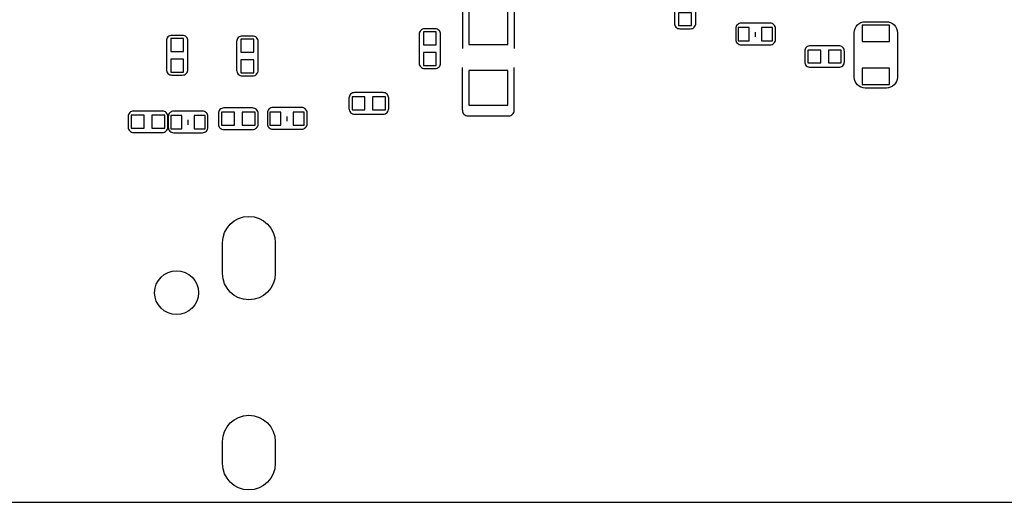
# Model space of a CAD drawing. Extents: x -44.4 to 20.6, y -3.9 to 26.1.
# Tile 2 of 5: x -31.9 to -9.1, y -3.9 to 7.2. Entities that reach past the tile are written whole.
import ezdxf

# ---------------------------------------------------------------- set-up
doc = ezdxf.new("R2010")
doc.units = 0
for name, color, linetype in [('BG_OUTLINE', 254, 'CONTINUOUS'), ('PG_SILKSCREEN_BOTTOM', 1, 'CONTINUOUS'), ('PIN_BOTTOM', 1, 'CONTINUOUS')]:
    doc.layers.add(name, color=color, linetype=linetype)

msp = doc.modelspace()

# ---------------------------------------------------------------- linework, layer by layer
at = {"layer": 'BG_OUTLINE'}
msp.add_lwpolyline([(-42.343832, -3.940302), (18.592292, -3.940302, 0.414214), (20.624292, -1.908302), (20.624292, 24.027638, 0.414214), (18.592292, 26.059638), (-42.343832, 26.059638, 0.414214), (-44.375832, 24.027638), (-44.375832, -1.908302, 0.414214), (-42.343832, -3.940302)], format="xyb", dxfattribs=at)
at = {"layer": 'PG_SILKSCREEN_BOTTOM'}
for points in [[(-16.703548, 7.807198), (-16.703548, 7.146798, 0.42804), (-16.574008, 7.017258)], [(-16.205708, 7.146798), (-16.205708, 7.807198, 0.42804), (-16.335248, 7.936738)], [(-16.335248, 7.017258, 0.42804), (-16.205708, 7.146798)], [(-14.489176, 7.145274), (-15.155164, 7.145274, 0.414214), (-15.282164, 7.018274)], [(-14.362176, 7.018274, 0.414214), (-14.489176, 7.145274)], [(-12.540742, 5.896102), (-12.540742, 6.926072, -0.414331), (-12.286742, 7.180072), (-11.794998, 7.180072, -0.414331), (-11.540998, 6.926072), (-11.540998, 5.896102, -0.414233), (-11.794998, 5.642102), (-12.286742, 5.642102, -0.414233), (-12.540742, 5.896102)], [(-28.33116, 6.86435, 0.42804), (-28.4607, 6.73481)], [(-27.96286, 6.07441), (-27.96286, 6.73481, 0.42804), (-28.0924, 6.86435)], [(-26.70556, 6.84784, 0.42804), (-26.8351, 6.7183)], [(-26.33726, 6.0579), (-26.33726, 6.7183, 0.42804), (-26.4668, 6.84784)], [(-22.481794, 7.016242, 0.42804), (-22.611334, 6.886702)], [(-22.611334, 6.886702), (-22.611334, 6.226302, 0.42804), (-22.481794, 6.096762)], [(-22.113494, 6.226302), (-22.113494, 6.886702, 0.42804), (-22.243034, 7.016242)], [(-15.282164, 7.018274), (-15.282164, 6.772402, 0.414214), (-15.155164, 6.645402)], [(-28.4607, 6.73481), (-28.4607, 6.07441, 0.42804), (-28.33116, 5.94487)], [(-26.8351, 6.7183), (-26.8351, 6.0579, 0.42804), (-26.70556, 5.92836)], [(-15.155164, 6.645402), (-14.489176, 6.645402, 0.414214), (-14.362176, 6.772402)], [(-12.896596, 6.62305), (-13.556996, 6.62305, 0.42804), (-13.686536, 6.49351)], [(-12.767056, 6.49351, 0.42804), (-12.896596, 6.62305)], [(-13.686536, 6.49351), (-13.686536, 6.25475, 0.42804), (-13.556996, 6.12521)], [(-22.481794, 6.096762), (-22.243034, 6.096762, 0.42804), (-22.113494, 6.226302)], [(-13.556996, 6.12521), (-12.896596, 6.12521, 0.42804), (-12.767056, 6.25475)], [(-28.33116, 5.94487), (-28.0924, 5.94487, 0.42804), (-27.96286, 6.07441)], [(-26.70556, 5.92836), (-26.4668, 5.92836, 0.42804), (-26.33726, 6.0579)], [(-23.444962, 5.539232), (-24.105362, 5.539232, 0.42804), (-24.234902, 5.409692)], [(-23.315422, 5.170932), (-23.315422, 5.409692, 0.42804), (-23.444962, 5.539232)], [(-28.556458, 5.113528), (-29.216858, 5.113528, 0.42804), (-29.346398, 4.983988)], [(-28.426918, 4.983988, 0.42804), (-28.556458, 5.113528)], [(-27.62504, 5.11048), (-28.291028, 5.11048, 0.414214), (-28.418028, 4.98348)], [(-27.49804, 4.98348, 0.414214), (-27.62504, 5.11048)], [(-26.467562, 5.183124), (-27.127962, 5.183124, 0.42804), (-27.257502, 5.053584)], [(-27.257502, 5.053584), (-27.257502, 4.814824, 0.42804), (-27.127962, 4.685284)], [(-26.338022, 5.053584, 0.42804), (-26.467562, 5.183124)], [(-25.330658, 5.193284), (-25.996646, 5.193284, 0.414214), (-26.123646, 5.066284)], [(-26.123646, 5.066284), (-26.123646, 4.820412, 0.414214), (-25.996646, 4.693412)], [(-25.203658, 5.066284, 0.414214), (-25.330658, 5.193284)], [(-24.234902, 5.170932, 0.42804), (-24.105362, 5.041392)], [(-24.105362, 5.041392), (-23.444962, 5.041392, 0.42804), (-23.315422, 5.170932)], [(-21.610574, 5.129276, 0.414214), (-21.483574, 5.002276)], [(-20.538694, 5.002276, 0.414214), (-20.411694, 5.129276)], [(-29.346398, 4.983988), (-29.346398, 4.745228, 0.42804), (-29.216858, 4.615688)], [(-28.418028, 4.98348), (-28.418028, 4.737608, 0.414214), (-28.291028, 4.610608)], [(-27.127962, 4.685284), (-26.467562, 4.685284, 0.42804), (-26.338022, 4.814824)], [(-25.996646, 4.693412), (-25.330658, 4.693412, 0.414214), (-25.203658, 4.820412)], [(-29.216858, 4.615688), (-28.556458, 4.615688, 0.42804), (-28.426918, 4.745228)], [(-28.291028, 4.610608), (-27.62504, 4.610608, 0.414214), (-27.49804, 4.737608)]]:
    msp.add_lwpolyline(points, format="xyb", dxfattribs=at)
for points in [[(-21.610574, 7.572756), (-21.610574, 6.56336)], [(-20.411694, 7.572756), (-20.411694, 6.56336)], [(-28.0924, 6.86435), (-28.33116, 6.86435)], [(-26.4668, 6.84784), (-26.70556, 6.84784)], [(-22.243034, 7.016242), (-22.481794, 7.016242)], [(-16.574008, 7.017258), (-16.335248, 7.017258)], [(-14.824202, 6.831584), (-14.824202, 6.940804)], [(-14.362176, 6.772402), (-14.362176, 7.018274)], [(-12.767056, 6.25475), (-12.767056, 6.49351)], [(-21.610574, 5.129276), (-21.610574, 6.121908)], [(-20.411694, 5.129276), (-20.411694, 6.121908)], [(-24.234902, 5.409692), (-24.234902, 5.170932)], [(-26.338022, 4.814824), (-26.338022, 5.053584)], [(-25.203658, 4.820412), (-25.203658, 5.066284)], [(-28.426918, 4.745228), (-28.426918, 4.983988)], [(-27.960066, 4.79679), (-27.960066, 4.90601)], [(-27.49804, 4.737608), (-27.49804, 4.98348)], [(-25.665684, 4.879594), (-25.665684, 4.988814)], [(-21.483574, 5.002276), (-20.538694, 5.002276)]]:
    msp.add_lwpolyline(points, dxfattribs=at)
at = {"layer": 'PIN_BOTTOM'}
for points in [[(-20.561173, 7.45109), (-21.461095, 7.45109), (-21.461095, 6.65099), (-20.561173, 6.65099)], [(-16.604488, 7.088378), (-16.304768, 7.088378), (-16.304768, 7.388098), (-16.604488, 7.388098)], [(-12.35837, 6.721856), (-11.72337, 6.721856), (-11.72337, 7.102856), (-12.35837, 7.102856)], [(-22.212554, 6.945122), (-22.512274, 6.945122), (-22.512274, 6.645402), (-22.212554, 6.645402)], [(-14.969744, 6.737604), (-14.969744, 7.042404), (-15.223744, 7.042404), (-15.223744, 6.737604)], [(-14.42974, 6.737604), (-14.42974, 7.042404), (-14.68374, 7.042404), (-14.68374, 6.737604)], [(-28.06192, 6.79323), (-28.36164, 6.79323), (-28.36164, 6.49351), (-28.06192, 6.49351)], [(-26.43632, 6.77672), (-26.73604, 6.77672), (-26.73604, 6.477), (-26.43632, 6.477)], [(-22.212554, 6.467602), (-22.512274, 6.467602), (-22.512274, 6.167882), (-22.212554, 6.167882)], [(-13.315696, 6.22427), (-13.315696, 6.52399), (-13.615416, 6.52399), (-13.615416, 6.22427)], [(-12.838176, 6.22427), (-12.838176, 6.52399), (-13.137896, 6.52399), (-13.137896, 6.22427)], [(-28.06192, 6.31571), (-28.36164, 6.31571), (-28.36164, 6.01599), (-28.06192, 6.01599)], [(-26.43632, 6.2992), (-26.73604, 6.2992), (-26.73604, 5.99948), (-26.43632, 5.99948)], [(-20.561173, 6.051042), (-21.461095, 6.051042), (-21.461095, 5.250942), (-20.561173, 5.250942)], [(-12.35837, 5.72516), (-11.72337, 5.72516), (-11.72337, 6.10616), (-12.35837, 6.10616)], [(-24.163782, 5.440172), (-24.163782, 5.140452), (-23.864062, 5.140452), (-23.864062, 5.440172)], [(-23.686262, 5.440172), (-23.686262, 5.140452), (-23.386542, 5.140452), (-23.386542, 5.440172)], [(-28.975558, 4.714748), (-28.975558, 5.014468), (-29.275278, 5.014468), (-29.275278, 4.714748)], [(-28.498038, 4.714748), (-28.498038, 5.014468), (-28.797758, 5.014468), (-28.797758, 4.714748)], [(-26.886662, 4.784344), (-26.886662, 5.084064), (-27.186382, 5.084064), (-27.186382, 4.784344)], [(-26.409142, 4.784344), (-26.409142, 5.084064), (-26.708862, 5.084064), (-26.708862, 4.784344)], [(-25.811226, 4.785614), (-25.811226, 5.090414), (-26.065226, 5.090414), (-26.065226, 4.785614)], [(-25.271222, 4.785614), (-25.271222, 5.090414), (-25.525222, 5.090414), (-25.525222, 4.785614)], [(-28.105608, 4.70281), (-28.105608, 5.00761), (-28.359608, 5.00761), (-28.359608, 4.70281)], [(-27.565604, 4.70281), (-27.565604, 5.00761), (-27.819604, 5.00761), (-27.819604, 4.70281)]]:
    msp.add_lwpolyline(points, close=True, dxfattribs=at)
for points in [[(-25.941274, 2.06502), (-25.941274, 1.35382, -1), (-27.160474, 1.35382), (-27.160474, 2.06502, -1)], [(-25.941274, -2.536444), (-25.941274, -3.044444, -1), (-27.160474, -3.044444), (-27.160474, -2.536444, -1)]]:
    msp.add_lwpolyline(points, format="xyb", close=True, dxfattribs=at)
msp.add_circle((-28.22575, 0.909574), 0.508, dxfattribs=at)

doc.saveas('drawing.dxf')
